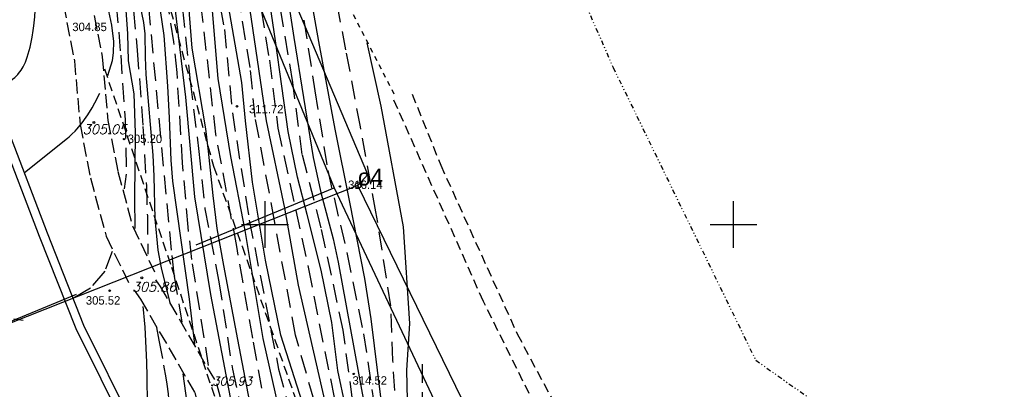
# Model space of a CAD drawing. Extents: x 4615668 to 9249187, y 5334101 to 10688993.
# Tile 83 of 120: x 4667858 to 4667963, y 5337252 to 5337291. Entities that reach past the tile are written whole.
import ezdxf

# ---------------------------------------------------------------- set-up
doc = ezdxf.new("R2010")
doc.units = 0
doc.header["$MEASUREMENT"] = 0
for name, pattern in [('CHODNIK', [2, 1.5, -0.5]), ('DIVIDE', [1.25, 0.5, -0.25, 0, -0.25, 0, -0.25]), ('DROGA', [1, 0.5, -0.5]), ('GEN7', [13.75, 9.75, -1.5, 1, -1.5]), ('KONTUR', [1.5, 1, -0.5]), ('UZYTEK', [1.5, 1, -0.5]), ('WARSTWICA', [3, 2, -1])]:
    doc.linetypes.add(name, pattern=pattern)
for name, color, linetype in [('16', 7, 'Continuous'), ('17', 7, 'Continuous'), ('2', 7, 'Continuous'), ('38', 7, 'Continuous'), ('45', 7, 'Continuous'), ('50', 7, 'Continuous'), ('52', 7, 'Continuous'), ('58', 7, 'Continuous'), ('59', 7, 'Continuous'), ('60', 7, 'Continuous'), ('62', 7, 'Continuous'), ('7', 4, 'GEN7'), ('9', 7, 'Continuous')]:
    doc.layers.add(name, color=color, linetype=linetype)
doc.styles.add('ITALICT', font='ITALICT', dxfattribs={"height": 0.2})
doc.styles.add('txt', font='TXT', dxfattribs={"height": 0.2})

# ---------------------------------------------------------------- blocks, each defined once
blk = doc.blocks.new('WYS')
at = {"layer": '52', "color": 67, "linetype": 'Continuous'}
blk.add_circle((0, 0), 0.08, dxfattribs=at)

msp = doc.modelspace()

# ---------------------------------------------------------------- linework, layer by layer
at = {"layer": '16', "color": 7, "linetype": 'CHODNIK'}
for points in [[(4667863.963, 5337345.774), (4667864.46, 5337343.762), (4667864.861, 5337340.733), (4667865.063, 5337339.257), (4667864.784, 5337336.199), (4667863.897, 5337329.988), (4667862.588, 5337321.843), (4667861.869, 5337316.524), (4667861.569, 5337310.643), (4667862.255, 5337305.415), (4667865.361, 5337295.4), (4667866.981, 5337287.073), (4667867.581, 5337280.282), (4667868.636, 5337274.843), (4667870.226, 5337268.988), (4667872.556, 5337264.132)], [(4667861.165, 5337344.592), (4667861.508, 5337343.204), (4667861.887, 5337340.333), (4667862.045, 5337339.189), (4667861.804, 5337336.547), (4667860.931, 5337330.438), (4667859.62, 5337322.283), (4667858.879, 5337316.802), (4667858.559, 5337310.523), (4667859.313, 5337304.771), (4667862.447, 5337294.666), (4667864.007, 5337286.653), (4667864.607, 5337279.864), (4667865.712, 5337274.163), (4667867.402, 5337267.938), (4667869.852, 5337262.834)], [(4667872.68, 5337263.27), (4667873.166, 5337262.572), (4667879.191, 5337252.204), (4667881.556, 5337242.937), (4667883.015, 5337231.736), (4667882.937, 5337229.616), (4667878.922, 5337225.373), (4667872.248, 5337220.171)], [(4667870.397, 5337262.172), (4667871.056, 5337261.227), (4667876.855, 5337251.249), (4667879.096, 5337242.466), (4667880.509, 5337231.621), (4667880.473, 5337230.65), (4667877.239, 5337227.231), (4667871.438, 5337222.989)]]:
    msp.add_lwpolyline(points, dxfattribs=at)
at = {"layer": '17', "color": 97, "linetype": 'DROGA'}
msp.add_line((4667879.635, 5337319.183), (4667898.136, 5337283.074), dxfattribs=at)
at = {"layer": '2', "color": 3, "linetype": 'UZYTEK'}
msp.add_lwpolyline([(4667867.544, 5337340.753), (4667865.389, 5337319.183), (4667864.535, 5337303.415), (4667872.293, 5337299.291), (4667878.858, 5337275.404), (4667881.899, 5337266.855), (4667890.836, 5337241.42), (4667891.261, 5337214.799), (4667879.498, 5337205.838), (4667874.728, 5337195.874), (4667885.554, 5337175.99), (4667903.125, 5337173.952), (4667905.69, 5337173.569), (4667906.264, 5337173.063)], dxfattribs=at)
at = {"layer": '2', "color": 5, "linetype": 'Continuous'}
for points in [[(4667894.274, 5337273.353), (4667895.311, 5337274.515), (4667876.438, 5337319.183)], [(4667852.194, 5336808.373), (4667877.084, 5336811.593), (4667891.984, 5336835.383), (4667905.184, 5336855.823), (4667916.954, 5336878.753), (4667928.754, 5336914.793), (4667943.174, 5336964.373), (4667950.944, 5336988.883), (4667957.754, 5337020.213), (4667953.784, 5337068.653), (4667948.964, 5337126.753), (4667946.904, 5337164.913), (4667946.234, 5337180.033), (4667943.104, 5337213.273), (4667939.914, 5337215.693), (4667913.124, 5337234.663), (4667894.274, 5337273.353), (4667845.904, 5337254.193)]]:
    msp.add_lwpolyline(points, dxfattribs=at)
at = {"layer": '38', "color": 97, "linetype": 'Continuous'}
for points in [[(4667865.671, 5337399.798), (4667863.364, 5337364.183), (4667865.904, 5337349.773), (4667869.956, 5337327.026), (4667872.746, 5337319.44), (4667891.726, 5337273.102)], [(4667877, 5337267.02), (4667891.726, 5337273.102), (4667910.195, 5337233.895), (4667919.955, 5337225.64), (4667940.259, 5337213.829), (4667944.615, 5337179.473), (4667946.865, 5337149.407), (4667950.289, 5337104.15), (4667953.268, 5337070.109)], [(4667745.489, 5337240.023), (4667747.772, 5337251.541), (4667759.567, 5337223.725), (4667790.434, 5337245.758), (4667808.862, 5337257.565), (4667831.969, 5337256.819), (4667844.248, 5337253.494), (4667864.223, 5337261.744)]]:
    msp.add_lwpolyline(points, dxfattribs=at)
at = {"layer": '45', "color": 219, "linetype": 'Continuous'}
for points in [[(4667845.091, 5337319.043), (4667847.776, 5337305.775), (4667846.765, 5337300.504), (4667851.757, 5337290.152), (4667860.256, 5337267.952), (4667864.161, 5337258.081), (4667869.497, 5337247.328)], [(4667845.973, 5337319.222), (4667848.693, 5337305.78), (4667847.705, 5337300.627), (4667852.584, 5337290.509), (4667861.095, 5337268.278), (4667864.984, 5337258.447), (4667870.216, 5337247.904), (4667870.769, 5337224.486), (4667871.165, 5337222.803)]]:
    msp.add_lwpolyline(points, dxfattribs=at)
at = {"layer": '50', "color": 216, "linetype": 'Continuous'}
for points in [[(4667862.426, 5337172.318), (4667867.796, 5337176.573), (4667873.697, 5337179.499), (4667875.771, 5337184.18), (4667875.452, 5337191.574), (4667875.768, 5337197.391), (4667877.097, 5337200.104), (4667882.709, 5337203.863), (4667888.929, 5337207.959), (4667890.684, 5337210.033), (4667891.481, 5337212.427), (4667891.322, 5337216.363), (4667889.567, 5337222.853), (4667886.805, 5337230.385), (4667883.562, 5337238.789), (4667880.961, 5337249.23), (4667878.569, 5337261.731), (4667876.871, 5337272.122), (4667875.915, 5337282.761), (4667874.271, 5337296.553), (4667872.304, 5337306.394), (4667871.287, 5337312.443), (4667871.064, 5337316.858), (4667871.136, 5337319.038)], [(4667870.483, 5337268.754), (4667870.471, 5337272.014), (4667870.511, 5337278.955), (4667870.382, 5337283.142), (4667869.795, 5337286.643), (4667869.705, 5337289.533), (4667869.423, 5337293.574), (4667866.626, 5337302.699), (4667865.852, 5337306.492), (4667865.198, 5337311.731), (4667864.643, 5337317.097), (4667864.612, 5337319.183)], [(4667868.956, 5337318.878), (4667868.868, 5337316.142), (4667868.955, 5337313.689), (4667869.158, 5337312.059), (4667869.753, 5337308.824), (4667871.827, 5337298.664), (4667873.156, 5337292.015), (4667873.544, 5337289.346), (4667873.953, 5337283.964), (4667874.115, 5337280.575), (4667874.287, 5337276.055), (4667874.485, 5337273.804), (4667876.24, 5337261.228), (4667876.834, 5337256.425)], [(4667874.219, 5337260.826), (4667873.308, 5337264.551), (4667872.941, 5337266.436), (4667872.621, 5337269.807), (4667872.522, 5337274.327), (4667872.409, 5337276.582), (4667871.665, 5337285.199), (4667871.606, 5337287.051), (4667871.553, 5337289.522), (4667871.403, 5337290.746), (4667869.595, 5337299.523), (4667868.053, 5337306.757), (4667867.667, 5337308.991), (4667867.098, 5337313.497), (4667866.805, 5337315.752), (4667866.791, 5337316.882), (4667866.899, 5337318.454)], [(4667887.005, 5337304.778), (4667888.41, 5337297.978), (4667890.045, 5337288.711), (4667891.818, 5337279.341), (4667893.374, 5337271.568), (4667894.963, 5337263.432), (4667895.664, 5337259.13), (4667896.692, 5337250.748), (4667898.001, 5337244.062), (4667899.963, 5337236.441), (4667903.744, 5337226.609), (4667905.286, 5337222.307), (4667905.426, 5337218.66), (4667904.492, 5337215.294), (4667901.689, 5337208.724), (4667901.035, 5337205.732), (4667901.549, 5337204.095), (4667903.465, 5337202.225), (4667908.083, 5337199.813), (4667909.672, 5337198.41)], [(4667892.951, 5337249.754), (4667892.11, 5337253.588), (4667891.502, 5337258.731), (4667890.336, 5337264.32), (4667888.841, 5337270.258), (4667887.813, 5337274.233), (4667886.831, 5337279.095), (4667885.46, 5337288.782), (4667884.141, 5337297.697)], [(4667878.633, 5337292.836), (4667879.324, 5337284.75), (4667880.653, 5337276.452), (4667882.195, 5337268.561), (4667884.109, 5337257.018), (4667885.804, 5337249.598), (4667887.718, 5337241.619), (4667893.397, 5337223.685), (4667895.152, 5337216.929), (4667895.311, 5337212.461), (4667894.567, 5337208.737), (4667892.707, 5337205.628), (4667891.165, 5337203.607), (4667886.699, 5337200.894), (4667883.403, 5337198.819), (4667882.712, 5337196.16), (4667882.818, 5337192.17), (4667883.938, 5337183.314), (4667884.204, 5337176.771), (4667883.152, 5337175.257), (4667879.848, 5337173.273)], [(4667888.089, 5337173.061), (4667889.355, 5337177.076), (4667889.206, 5337179.072), (4667887.664, 5337184.87), (4667886.707, 5337189.87), (4667886.487, 5337193.611), (4667887.232, 5337197.813), (4667889.571, 5337200.207), (4667892.654, 5337202.282), (4667894.994, 5337206.271), (4667897.264, 5337215.594), (4667896.413, 5337221.286), (4667893.914, 5337230.275), (4667891.575, 5337240.063), (4667886.056, 5337257.371), (4667884.414, 5337265.366), (4667883.031, 5337273.718), (4667882.287, 5337280.26), (4667881.864, 5337284.331), (4667880.322, 5337293.374)], [(4667897.746, 5337174.225), (4667894.662, 5337175.981), (4667892.855, 5337178.055), (4667891.791, 5337180.343), (4667891.26, 5337184.651), (4667890.994, 5337194.067), (4667891.1, 5337196.939), (4667893.014, 5337200.237), (4667896.253, 5337205.157), (4667898.114, 5337209.945), (4667899.071, 5337214.945), (4667899.016, 5337218.954), (4667898.219, 5337223.475), (4667896.305, 5337229.858), (4667894.975, 5337235.55), (4667892.8, 5337242.495), (4667891.099, 5337248.878), (4667887.915, 5337262.722), (4667886.48, 5337270.914), (4667884.515, 5337280.263), (4667882.596, 5337293.289)], [(4667910.092, 5337204.153), (4667908.503, 5337205.182), (4667903.642, 5337207.753), (4667903.362, 5337208.782), (4667905.044, 5337212.896), (4667906.726, 5337216.942), (4667907.1, 5337221.758), (4667905.931, 5337226.714), (4667903.922, 5337232.138), (4667902.615, 5337235.489), (4667900.699, 5337241.147), (4667899.628, 5337247.204), (4667899.487, 5337253.656), (4667899.815, 5337258.608), (4667899.139, 5337268.919), (4667896.734, 5337281.82), (4667895.264, 5337288.571)], [(4667871.803, 5337249.981), (4667871.77, 5337252.98), (4667871.734, 5337254.48), (4667871.679, 5337255.979), (4667871.643, 5337256.729), (4667871.55, 5337258.229), (4667871.492, 5337258.978), (4667871.389, 5337260.103), (4667871.349, 5337260.434)], [(4667880.469, 5337230.732), (4667878.524, 5337233.202), (4667877.847, 5337234.369), (4667877.524, 5337235.214), (4667877.088, 5337236.979), (4667876.505, 5337240.887), (4667876.344, 5337242.852), (4667876.305, 5337244.946), (4667876.294, 5337247.739), (4667876.184, 5337249.128), (4667875.612, 5337253.25)]]:
    msp.add_lwpolyline(points, dxfattribs=at)
at = {"layer": '50', "color": 245, "linetype": 'WARSTWICA'}
for points in [[(4667863.844, 5337318.986), (4667863.951, 5337316.452), (4667864.642, 5337309.518), (4667866.29, 5337299.943), (4667868.47, 5337292.709), (4667868.948, 5337287.266), (4667869.427, 5337280.351), (4667869.533, 5337274.553), (4667869.317, 5337272.975)], [(4667865.695, 5337319.139), (4667865.765, 5337316.691), (4667865.989, 5337313.49), (4667866.915, 5337307.124), (4667868.227, 5337300.586), (4667868.847, 5337298.443), (4667869.749, 5337295.607), (4667870.056, 5337294.156), (4667870.33, 5337292.033), (4667870.713, 5337287.773), (4667871.322, 5337279.641), (4667871.69, 5337273.291), (4667871.791, 5337270.114), (4667871.855, 5337266.017)], [(4667875.506, 5337258.753), (4667874.669, 5337263.883), (4667874.367, 5337266.463), (4667873.241, 5337278.525), (4667871.93, 5337292.656), (4667871.416, 5337295.915), (4667870.421, 5337300.214), (4667869.96, 5337302.371), (4667868.744, 5337309.049), (4667868.137, 5337312.404), (4667867.911, 5337314.087), (4667867.841, 5337316.62), (4667867.994, 5337319.183)], [(4667878.331, 5337254.133), (4667876.552, 5337265.452), (4667876.146, 5337268.886), (4667875.547, 5337275.775), (4667874.962, 5337285.403), (4667874.612, 5337288.676), (4667873.633, 5337295.191), (4667872.625, 5337300.335), (4667872.073, 5337302.585), (4667871.289, 5337305.576), (4667870.977, 5337307.091), (4667870.749, 5337308.689), (4667870.449, 5337311.902), (4667870.153, 5337315.021), (4667870.13, 5337316.583), (4667870.236, 5337319.083)], [(4667875.754, 5337319.001), (4667875.67, 5337316.118), (4667876.294, 5337311.368), (4667877.889, 5337304.399), (4667878.421, 5337298.335), (4667880.016, 5337289.993), (4667880.866, 5337281.096), (4667882.673, 5337269.659), (4667885.8, 5337253.745), (4667889.628, 5337239.755), (4667895.047, 5337221.921), (4667896.376, 5337216.176), (4667896.163, 5337211.372), (4667894.515, 5337206.904), (4667892.389, 5337203.712), (4667890.315, 5337201.744), (4667887.232, 5337200.042), (4667885.357, 5337197.762), (4667884.985, 5337196.485), (4667884.839, 5337192.914), (4667886.436, 5337181.027), (4667886.064, 5337176.027), (4667883.674, 5337172.973)], [(4667892.659, 5337169.515), (4667893.031, 5337171.803), (4667891.861, 5337175.899), (4667890.213, 5337180.314), (4667889.416, 5337185.899), (4667888.555, 5337192.877), (4667888.661, 5337196.813), (4667890.681, 5337199.526), (4667893.499, 5337202.239), (4667895.573, 5337205.59), (4667898.121, 5337214.016), (4667898.27, 5337217.649), (4667895.994, 5337227.101), (4667894.293, 5337233.272), (4667891.218, 5337244.613), (4667887.603, 5337257.379), (4667885.375, 5337269.576), (4667883.302, 5337280.64), (4667882.773, 5337285.935), (4667881.5, 5337293.622), (4667879.825, 5337305.774), (4667878.279, 5337311.597), (4667877.915, 5337316.009), (4667878.053, 5337319.183)], [(4667855.301, 5337283.43), (4667856.875, 5337284.316), (4667857.061, 5337284.427), (4667857.181, 5337284.506), (4667857.414, 5337284.678), (4667857.635, 5337284.867), (4667857.776, 5337285.001), (4667857.955, 5337285.19), (4667858.041, 5337285.289), (4667858.307, 5337285.641), (4667858.539, 5337286.019), (4667858.64, 5337286.217), (4667858.773, 5337286.524), (4667858.966, 5337287.052), (4667859.08, 5337287.405), (4667859.279, 5337288.113), (4667859.365, 5337288.469), (4667859.509, 5337289.182), (4667859.621, 5337289.899), (4667859.681, 5337290.379), (4667859.767, 5337291.345), (4667860.142, 5337296.804), (4667860.296, 5337299.536), (4667860.348, 5337300.602)], [(4667883.455, 5337295.123), (4667884.818, 5337286.708), (4667885.738, 5337279.466), (4667888.981, 5337264.465), (4667890.735, 5337255.635), (4667893.021, 5337244.554), (4667895.892, 5337235.351), (4667898.494, 5337225.975), (4667900.036, 5337219.538), (4667900.089, 5337215.123), (4667898.972, 5337210.814), (4667896.425, 5337204.034), (4667893.752, 5337199.31), (4667892.858, 5337197.651), (4667892.916, 5337191.002), (4667892.546, 5337184.743), (4667892.865, 5337180.336), (4667894.673, 5337177.996), (4667898.714, 5337175.974), (4667900.286, 5337175.161)], [(4667909.592, 5337201.696), (4667905.923, 5337203.983), (4667903.212, 5337206.005), (4667902.68, 5337207.92), (4667902.893, 5337209.941), (4667904.222, 5337213.026), (4667905.551, 5337215.686), (4667906.186, 5337218.942), (4667905.867, 5337224.048), (4667903.528, 5337230.059), (4667901.135, 5337236.762), (4667899.168, 5337243.411), (4667898.429, 5337248.486), (4667898.004, 5337254.657), (4667897.791, 5337260.508), (4667896.199, 5337270.523), (4667894.529, 5337279.614), (4667892.992, 5337287.835), (4667891.523, 5337295.455)], [(4667875.811, 5337173.878), (4667880.011, 5337176.218), (4667882.127, 5337178.574), (4667882.403, 5337180.048), (4667881.553, 5337185.421), (4667880.803, 5337192.024), (4667880.75, 5337196.013), (4667881.707, 5337198.513), (4667883.887, 5337200.482), (4667887.715, 5337202.769), (4667890.214, 5337204.258), (4667892.074, 5337205.748), (4667893.031, 5337207.822), (4667893.988, 5337210.854), (4667894.354, 5337214.657), (4667893.503, 5337220.295), (4667891.217, 5337227.423), (4667887.448, 5337238.923), (4667884.577, 5337248.764), (4667883.035, 5337257.062), (4667881.338, 5337266.821), (4667879.106, 5337278.829), (4667877.355, 5337294.126)], [(4667904.04, 5337179.162), (4667900.028, 5337179.613), (4667896.891, 5337180.199), (4667895.136, 5337180.997), (4667894.817, 5337181.954), (4667894.977, 5337185.518), (4667897.104, 5337190.731), (4667898.641, 5337196.016), (4667897.737, 5337201.921), (4667898.535, 5337206.548), (4667901.087, 5337212.825), (4667902.257, 5337216.892), (4667902.257, 5337220.402), (4667900.874, 5337225.988), (4667898.484, 5337232.618), (4667895.932, 5337240.917), (4667893.702, 5337250.463), (4667892.691, 5337257.91), (4667890.357, 5337268.836), (4667888.336, 5337276.656), (4667887.319, 5337284.343), (4667885.773, 5337293.667)], [(4667888.046, 5337293.94), (4667889.683, 5337283.433), (4667891.048, 5337274.954), (4667893.121, 5337266.017), (4667894.876, 5337257.506), (4667895.939, 5337250.431)], [(4667875.551, 5337292.196), (4667876.349, 5337284.483), (4667877.306, 5337276.982), (4667877.944, 5337270.843), (4667879.433, 5337263.077), (4667880.867, 5337253.747), (4667883.26, 5337243.055), (4667887.6, 5337231.288), (4667890.258, 5337223.096), (4667891.959, 5337216.766), (4667892.278, 5337212.39), (4667891.321, 5337208.72), (4667889.141, 5337206.486), (4667884.091, 5337203.879), (4667878.721, 5337199.837), (4667877.285, 5337197.815), (4667877.179, 5337194.837), (4667877.555, 5337182.833), (4667875.907, 5337178.843), (4667871.229, 5337176.183), (4667865.869, 5337172.707)], [(4667830.905, 5337289.886), (4667833.732, 5337285.284), (4667834.005, 5337284.77), (4667834.397, 5337283.675), (4667834.97, 5337281.383), (4667835.386, 5337280.284), (4667836.464, 5337278.363), (4667837.085, 5337277.455), (4667838.12, 5337276.161), (4667839.339, 5337274.987), (4667841.052, 5337273.53), (4667841.831, 5337272.724), (4667842.97, 5337271.307), (4667845.062, 5337268.34), (4667847.174, 5337264.459), (4667848.685, 5337262.534), (4667849.573, 5337261.696), (4667851.106, 5337260.623), (4667852.6, 5337259.923), (4667853.367, 5337259.681), (4667854.55, 5337259.457), (4667858.549, 5337258.99)], [(4667868.024, 5337266.312), (4667867.248, 5337264.192), (4667865.707, 5337262.383), (4667863.876, 5337261.282)], [(4667872.774, 5337258.182), (4667873.033, 5337256.849), (4667873.527, 5337254.17), (4667873.76, 5337252.815), (4667873.865, 5337252.138), (4667874, 5337251.122), (4667874.102, 5337250.105), (4667874.138, 5337249.596), (4667874.167, 5337248.919), (4667874.173, 5337248.58), (4667874.17, 5337248.071), (4667874.137, 5337247.309), (4667874.037, 5337245.864), (4667873.81, 5337242.975), (4667873.557, 5337240.086), (4667873.011, 5337234.308), (4667872.375, 5337227.718), (4667872.029, 5337224.426), (4667871.991, 5337224.128), (4667871.88, 5337223.539)], [(4667901.14, 5337254.284), (4667901.087, 5337246.944), (4667902.044, 5337239.55), (4667904.064, 5337233.965), (4667906.775, 5337227.067), (4667907.998, 5337222.623), (4667907.945, 5337218.048), (4667906.457, 5337213.74), (4667905.553, 5337210.655), (4667906.191, 5337208.899), (4667908.105, 5337207.729), (4667910.391, 5337206.299)]]:
    msp.add_lwpolyline(points, dxfattribs=at)
at = {"layer": '50', "color": 7, "linetype": 'Continuous'}
for points in [[(4667885.525, 5337240.898), (4667883.599, 5337246.936), (4667882.733, 5337250.218), (4667881.464, 5337256.906), (4667879.947, 5337264.804), (4667879.263, 5337268.767), (4667878.803, 5337272.297), (4667878.334, 5337277.022), (4667878.053, 5337279.378), (4667876.565, 5337288.016), (4667876.291, 5337291.593), (4667876.157, 5337296.39), (4667875.924, 5337298.77), (4667875.324, 5337301.793), (4667874.341, 5337305.794), (4667873.931, 5337307.814), (4667873.072, 5337313.065), (4667872.936, 5337315.708), (4667873.003, 5337319.183)], [(4667867.586, 5337285.075), (4667868.062, 5337286.685), (4667868.195, 5337287.494), (4667868.223, 5337288.707), (4667868.014, 5337290.46), (4667867.252, 5337293.965), (4667866.418, 5337296.918), (4667865.273, 5337300.808), (4667864.781, 5337302.777), (4667863.988, 5337307.171), (4667863.216, 5337313.113), (4667863.017, 5337316.097), (4667862.938, 5337318.722)], [(4667882.052, 5337314.284), (4667883.188, 5337309.963), (4667884.598, 5337305.46), (4667885.176, 5337302.888), (4667886.096, 5337297.702), (4667887.414, 5337289.15), (4667889.5, 5337276.34), (4667890.323, 5337272.602), (4667891.616, 5337267.658), (4667892.164, 5337265.166), (4667894.734, 5337251.17), (4667896.313, 5337242.97)], [(4667858.672, 5337274.723), (4667863.277, 5337278.412), (4667863.446, 5337278.551), (4667863.772, 5337278.843), (4667864.082, 5337279.152), (4667864.28, 5337279.366), (4667864.659, 5337279.813), (4667864.928, 5337280.163), (4667865.101, 5337280.402), (4667865.432, 5337280.892), (4667865.896, 5337281.651), (4667866.188, 5337282.169), (4667866.736, 5337283.213)]]:
    msp.add_lwpolyline(points, dxfattribs=at)
at = {"layer": '52', "color": 7, "linetype": 'Continuous'}
for centre in [(4667866.094, 5337280.073), (4667871.204, 5337263.483)]:
    msp.add_circle(centre, 0.1, dxfattribs=at)
at = {"layer": '52', "color": 67, "linetype": 'Continuous'}
msp.add_circle((4667878.724, 5337252.013), 0.05, dxfattribs=at)
at = {"layer": '58', "color": 1, "linetype": 'DIVIDE'}
msp.add_lwpolyline([(4667923.013, 5337428.634), (4667899.319, 5337336.634), (4667921.511, 5337285.944), (4667936.729, 5337254.708), (4667957.653, 5337239.892), (4667971.736, 5337229.208)], dxfattribs=at)
at = {"layer": '60', "color": 7, "linetype": 'Continuous'}
for p, q in [((4667884.354, 5337266.683), (4667884.354, 5337271.683)), ((4667884.354, 5337266.683), (4667884.354, 5337271.683)), ((4667934.354, 5337266.683), (4667934.354, 5337271.683)), ((4667934.354, 5337266.683), (4667934.354, 5337271.683)), ((4667881.854, 5337269.183), (4667886.854, 5337269.183)), ((4667881.854, 5337269.183), (4667886.854, 5337269.183)), ((4667931.854, 5337269.183), (4667936.854, 5337269.183)), ((4667931.854, 5337269.183), (4667936.854, 5337269.183))]:
    msp.add_line(p, q, dxfattribs=at)
at = {"layer": '62', "color": 215, "linetype": 'Continuous'}
msp.add_circle((4667894.274, 5337273.353), 0.3, dxfattribs=at)
at = {"layer": '7', "color": 245, "linetype": 'KONTUR'}
for p, q in [((4667867.213, 5337285.811), (4667874.371, 5337264.621)), ((4667874.371, 5337264.621), (4667882.113, 5337241.347))]:
    msp.add_line(p, q, dxfattribs=at)
at = {"layer": '9', "color": 3, "linetype": 'UZYTEK'}
for points in [[(4667900.05, 5337283.09), (4667903.116, 5337275.51), (4667911.279, 5337257.501), (4667920.367, 5337240.47), (4667927.335, 5337232.146), (4667931.169, 5337228.627), (4667939.219, 5337223.732), (4667951.486, 5337219.717), (4667997.329, 5337201.241), (4667999.584, 5337199.933), (4668034.354, 5337194.247)], [(4668034.354, 5337192.7), (4667999.127, 5337198.128), (4667950.893, 5337217.822), (4667938.935, 5337222.153), (4667929.329, 5337228.108), (4667925.473, 5337230.837), (4667918.573, 5337239.049), (4667907.659, 5337260.983), (4667898.053, 5337282.594)]]:
    msp.add_lwpolyline(points, dxfattribs=at)

# ---------------------------------------------------------------- block references
at = {"layer": '52', "color": 67, "linetype": 'Continuous'}
for p in [(4667881.358, 5337281.798), (4667869.313, 5337278.298), (4667892.344, 5337273.247), (4667867.763, 5337262.122), (4667893.827, 5337253.243)]:
    msp.add_blockref('WYS', p, dxfattribs=at)

# ---------------------------------------------------------------- texts
for s, style, p in [('304.85', 'txt', (4667863.782, 5337289.822)), ('311.72', 'txt', (4667882.646, 5337281.051)), ('305.20', 'txt', (4667869.693, 5337277.881)), ('316.14', 'txt', (4667893.226, 5337272.976)), ('305.52', 'txt', (4667865.228, 5337260.634)), ('305.93', 'ITALICT', (4667878.724, 5337252.013)), ('314.52', 'txt', (4667893.692, 5337252.09))]:
    msp.add_text(s, height=0.9, dxfattribs=dict(at, style=style)).set_placement(p)
at = {"layer": '52', "color": 2, "linetype": 'Continuous', "style": 'ITALICT'}
for s, p in [('305.05', (4667864.9, 5337278.84)), ('305.86', (4667870.159, 5337262.027))]:
    msp.add_text(s, height=1, dxfattribs=at).set_placement(p)
at = {"layer": '59', "color": 7, "linetype": 'Continuous', "style": 'txt'}
msp.add_text('o4', height=1.8, dxfattribs=at).set_placement((4667894.274, 5337273.353))

doc.saveas('drawing.dxf')
